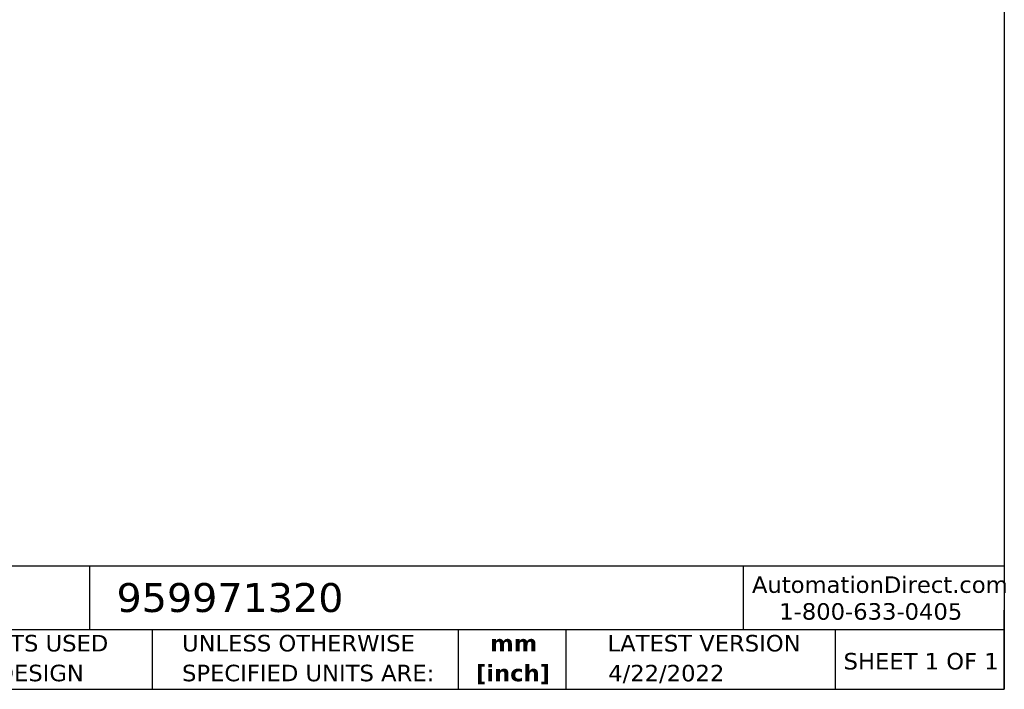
# Model space of a CAD drawing. Header units: millimetres. Extents: x 13 to 546, y 13 to 419.
# Tile 25 of 48: x 294 to 546, y 13 to 184. Entities that reach past the tile are written whole.
import ezdxf

# ---------------------------------------------------------------- set-up
doc = ezdxf.new("R2010")
doc.units = ezdxf.units.MM
doc.header["$LTSCALE"] = 2
doc.linetypes.add('SLD-Solid', pattern=[0])
doc.layers.add('TEXT', color=140, linetype='SLD-Solid', lineweight=25)
doc.styles.add('SLDTEXTSTYLE0', font='VERDANA.TTF')
doc.styles.add('SLDTEXTSTYLE1', font='VERDANAB.TTF')

# ---------------------------------------------------------------- blocks, each defined once
blk = doc.blocks.new('SW_NOTE_0_3')
at = {"layer": 'TEXT', "color": 0, "char_height": 4.233, "attachment_point": 2, "style": 'SLDTEXTSTYLE1'}
for s, insert in [('mm', (5.69, 5.38)), ('[inch]', (5.52, -2.27))]:
    blk.add_mtext(s, dxfattribs=dict(at, insert=insert))
blk = doc.blocks.new('SW_NOTE_0_4')
at = {"layer": 'TEXT', "color": 0, "char_height": 4.2333, "attachment_point": 1, "style": 'SLDTEXTSTYLE0'}
for s, insert in [('UNLESS OTHERWISE ', (0, 5.38)), ('SPECIFIED UNITS ARE:', (0, -2.27))]:
    blk.add_mtext(s, dxfattribs=dict(at, insert=insert))
blk = doc.blocks.new('SW_NOTE_0_8')
at = {"layer": 'TEXT', "color": 0, "char_height": 4.2333, "attachment_point": 1, "style": 'SLDTEXTSTYLE0'}
for s, insert in [('METRIC UNITS USED ', (0, 5.38)), ('FOR PART DESIGN', (0, -2.27))]:
    blk.add_mtext(s, dxfattribs=dict(at, insert=insert))

msp = doc.modelspace()

# ---------------------------------------------------------------- linework, layer by layer
at = {"layer": 'TEXT'}
for p, q in [((546.1, 419.1), (546.1, 12.7)), ((546.1, 44.252215), (12.7, 44.252215)), ((311.517791, 44.252215), (311.517791, 27.94)), ((479.150755, 44.252215), (479.150755, 27.94)), ((546.1, 12.7), (546.1, 33.02)), ((546.1, 27.94), (12.7, 27.94)), ((327.560355, 27.94), (327.560355, 12.7)), ((406.048609, 27.94), (406.048609, 12.7)), ((433.624195, 27.94), (433.624195, 12.7)), ((502.697498, 27.94), (502.697498, 12.7)), ((12.7, 12.7), (546.1, 12.7))]:
    msp.add_line(p, q, dxfattribs=at)

# ---------------------------------------------------------------- block references
for name, p in [('SW_NOTE_0_8', (256.956742, 21.270935)), ('SW_NOTE_0_4', (335.215826, 21.270934)), ('SW_NOTE_0_3', (414.5722, 21.265528))]:
    msp.add_blockref(name, p, dxfattribs=at)

# ---------------------------------------------------------------- texts
at = {"layer": 'TEXT', "style": 'SLDTEXTSTYLE0'}
for s, insert, char_height, attachment_point in [('AutomationDirect.com', (481.389918, 41.672829), 4.23333333, 1), ('959971320', (318.415444, 39.950043), 7.4083333, 1), ('1-800-633-0405', (488.38316, 34.793814), 4.23333333, 1), ('LATEST VERSION', (469.104263, 26.647754), 4.23333333, 2), ('SHEET 1 OF 1', (504.882571, 22.022747), 4.23333333, 1), ('4/22/2022', (459.402986, 18.974843), 4.2333333, 2)]:
    msp.add_mtext(s, dxfattribs=dict(at, insert=insert, char_height=char_height, attachment_point=attachment_point))

doc.saveas('drawing.dxf')
